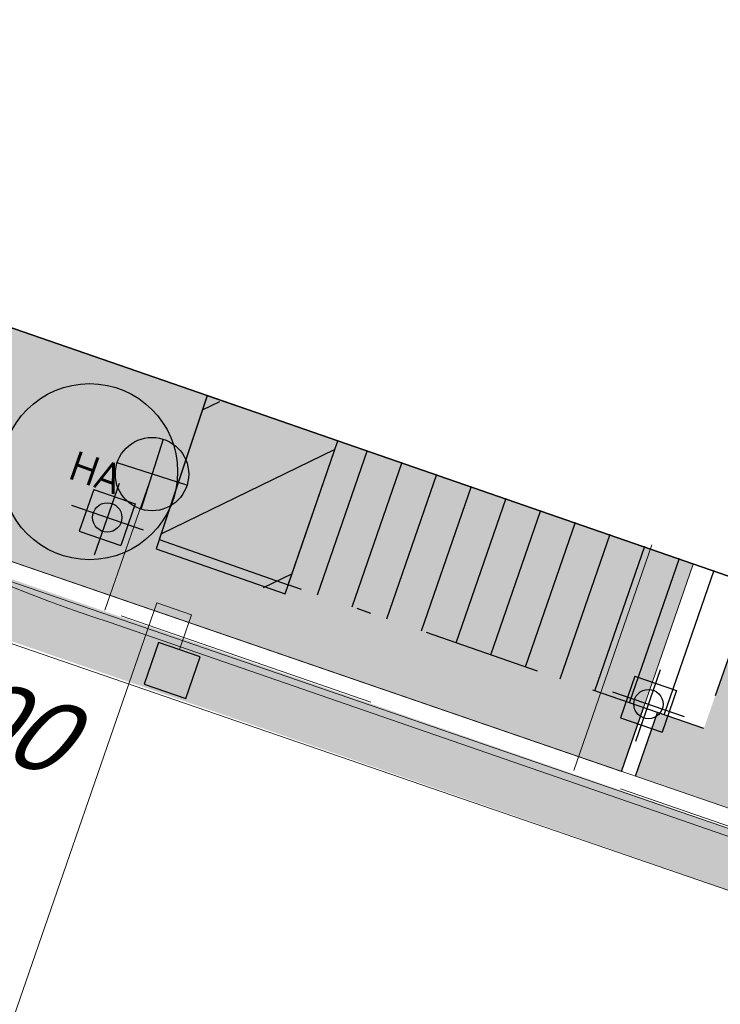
# Model space of a CAD drawing. Header units: metres. Extents: x 128615 to 129083, y 455669 to 456034.
# Tile 26 of 158: x 128741.35 to 128746.12, y 455862.19 to 455868.9. Entities that reach past the tile are written whole.
import ezdxf

# ---------------------------------------------------------------- set-up
doc = ezdxf.new("R2010")
doc.units = ezdxf.units.M
doc.linetypes.add('B1', pattern=[28, 8, -4, 8, -4, 0, -4])
doc.linetypes.add('RI-AWZI_TERREINRIOLERING', pattern=[19.8, 6, -1.8, 2.4, -1.8, 1.8, -1.8, 2.4, -1.8])
for name, color, linetype, lineweight in [('B-ME-RI-KOLK-G', 7, 'Continuous', 25), ('B-WE-OG-HOOGTELIJN-G', 7, 'Continuous', 18), ('B-XX-RI-AWZI_TERREINRIOLERING-G', 10, 'RI-AWZI_TERREINRIOLERING', 18), ('B-XX-VH-BESTRATING-V', 1, 'Continuous', 18), ('B-XX-VH-VERHARDING-V', 1, 'Continuous', 18)]:
    doc.layers.add(name, color=color, linetype=linetype, lineweight=lineweight)
for name, color, linetype in [('B-ME-RI-PUT-G', 7, 'Continuous'), ('B-ME-WA-HYDRANT-G', 7, 'Continuous'), ('B-XX-GR-KRUIDEN-G', 98, 'Continuous'), ('B-XX-GR-SIERPLANTEN-G', 210, 'Continuous'), ('B-XX-OG-BEBOUWING-G', 1, 'Continuous')]:
    doc.layers.add(name, color=color, linetype=linetype)
doc.styles.add('100 ROMANS 2 MM KONINGSSTAL', font='romans.shx', dxfattribs={"height": 0.2})
doc.styles.add('TAUW-ISOCP', font='tcb_isocp.shx')

# ---------------------------------------------------------------- blocks, each defined once
blk = doc.blocks.new('hydrangea')
at = {"layer": 'B-XX-GR-SIERPLANTEN-G'}
h = blk.add_hatch(color=254, dxfattribs=at)
edge = h.paths.add_edge_path()
edge.add_arc((0.000114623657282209, -1.335320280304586e-05), 0.5999999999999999, -97.46987594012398, 262.530124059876)
at = {"layer": 'B-XX-GR-SIERPLANTEN-G', "color": 7}
blk.add_circle((0.000114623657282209, -1.335320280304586e-05), 0.5999999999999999, dxfattribs=at)
at = {"layer": 'B-XX-GR-SIERPLANTEN-G', "color": 7, "insert": (-0.1321094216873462, 0.1094656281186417), "char_height": 0.2, "attachment_point": 1, "style": '100 ROMANS 2 MM KONINGSSTAL'}
blk.add_mtext_dynamic_manual_height_columns('HA', width=1.245724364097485, gutter_width=1, heights=[0], dxfattribs=at)
blk = doc.blocks.new('zuhydrt1')
for p, q in [((0, -0.5), (0, 0.5035136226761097)), ((-0.5, 0), (0.5, 0))]:
    blk.add_line(p, q)
at = {"color": 15}
blk.add_line((0, -0.5), (0, -0.5), dxfattribs=at)
blk.add_line((0, -0.5), (0, -0.5), dxfattribs=at)
blk.add_circle((0, 0), 0.5)

msp = doc.modelspace()

# ---------------------------------------------------------------- hatches: boundary and pattern name
at = {"layer": 'B-XX-GR-KRUIDEN-G'}
h = msp.add_hatch(dxfattribs=at)
h.set_pattern_fill('SWAMP', color=256, scale=0.2, angle=-116.5632943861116, style=0)
h.set_pattern_definition([(340.9065815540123, (128738.9979208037, 455858.1422880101), (3.839350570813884, 3.326515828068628), [0.6349999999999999, -4.444999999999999]), (70.90658155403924, (128739.2979540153, 455858.0384307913), (-0.9611808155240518, 4.988231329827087), [0.3174999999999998, -8.481319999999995]), (70.90658155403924, (128739.3729632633, 455858.0124661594), (-0.9611808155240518, 4.988231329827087), [0.2539999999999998, -8.544819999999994]), (70.90658155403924, (128739.2229447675, 455858.0643954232), (-0.9611808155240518, 4.988231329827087), [0.2539999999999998, -8.544819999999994]), (40.90658155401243, (128739.4479706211, 455857.9865021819), (-0.9611719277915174, 4.988233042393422), [0.2032, -4.876799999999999]), (100.9065815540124, (128739.1479374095, 455858.0903594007), (-4.8005224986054, 1.661717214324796), [0.2032, -4.8768])])
edge = h.paths.add_edge_path()
edge.add_line((128948.4118116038, 455833.4579504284), (128948.6455033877, 455826.0782791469))
edge.add_line((128948.6455033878, 455826.0782791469), (128943.9095911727, 455812.3966981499))
edge.add_line((128943.9095911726, 455812.3966981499), (128941.3888850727, 455813.2785094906))
edge.add_line((128941.3888850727, 455813.2785094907), (128942.1339618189, 455815.4309623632))
edge.add_arc((128932.745274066, 455818.888458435), 10.00508554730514, -20.21683048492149, 71.17534409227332)
edge.add_line((128935.9736453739, 455828.358376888), (128892.1860483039, 455843.579290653))
edge.add_arc((128893.6952972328, 455847.9211051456), 4.596649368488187, -157.04283936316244, -109.16785423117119, ccw=False)
edge.add_arc((128894.4307678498, 455848.232645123), 5.395382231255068, 162.5112662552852, 202.9571606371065, ccw=False)
edge.add_line((128889.2847814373, 455849.8540560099), (128901.8557516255, 455885.6735668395))
edge.add_line((128901.8557516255, 455885.6735668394), (128887.2242848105, 455890.7225570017))
edge.add_line((128887.2242848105, 455890.7225570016), (128887.1817624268, 455890.5997140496))
edge.add_line((128887.1817624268, 455890.5997140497), (128874.5146120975, 455895.1035688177))
edge.add_line((128874.5146120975, 455895.1035688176), (128873.5283828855, 455892.2544503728))
edge.add_arc((128867.280722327, 455871.995513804), 21.20041917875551, 72.86074229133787, 176.4358647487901)
edge.add_line((128846.121308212, 455873.313454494), (128835.0103701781, 455877.1887525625))
edge.add_arc((128817.5916042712, 455889.2204382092), 21.17014088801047, -34.63404912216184, -24.22743715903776)
edge.add_line((128836.8971577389, 455880.5330640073), (128837.0847450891, 455880.5150973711))
edge.add_line((128837.0847450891, 455880.5150973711), (128838.2442237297, 455883.7950644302))
edge.add_line((128838.2442237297, 455883.7950644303), (128838.0851409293, 455883.9110295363))
edge.add_arc((128817.5916042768, 455889.2204382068), 21.17014088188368, -14.52468191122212, 21.05836036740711)
edge.add_line((128837.3478955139, 455896.8272655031), (128838.4437976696, 455897.45125095))
edge.add_line((128838.4437976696, 455897.45125095), (128836.9196742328, 455900.519436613))
edge.add_line((128836.9196742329, 455900.519436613), (128835.8290882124, 455899.9707426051))
edge.add_arc((128817.5916042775, 455889.2204382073), 21.17014088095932, 30.51773535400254, 65.7725628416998)
edge.add_line((128826.2789784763, 455908.5259916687), (128826.2969451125, 455908.713579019))
edge.add_line((128826.2969451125, 455908.7135790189), (128823.0169780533, 455909.8730576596))
edge.add_line((128823.0169780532, 455909.8730576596), (128822.9010129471, 455909.7139748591))
edge.add_arc((128817.591604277, 455889.2204382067), 21.17014088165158, 75.47531808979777, 155.5873596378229)
edge.add_line((128798.3142327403, 455897.9701702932), (128798.1176121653, 455897.9799474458))
edge.add_line((128798.1176121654, 455897.9799474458), (128797.7211869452, 455896.8585281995))
edge.add_line((128797.7211869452, 455896.8585281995), (128793.8072384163, 455898.2133509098))
edge.add_arc((128775.6531717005, 455909.0573338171), 21.14620778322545, -30.85117203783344, -24.45064201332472)
edge.add_line((128794.9029489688, 455900.3047239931), (128795.4902118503, 455900.2458409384))
edge.add_line((128795.4902118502, 455900.2458409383), (128796.7020683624, 455903.7467742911))
edge.add_line((128796.7020683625, 455903.746774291), (128796.1976420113, 455904.0486570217))
edge.add_arc((128775.6531716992, 455909.057333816), 21.14620778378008, -13.70124981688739, 21.18853243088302)
edge.add_line((128795.3698146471, 455916.7003760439), (128797.9082227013, 455917.9559061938))
edge.add_line((128797.9082227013, 455917.9559061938), (128796.4067381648, 455921.1222890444))
edge.add_line((128796.4067381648, 455921.1222890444), (128793.8362756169, 455919.8525566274))
edge.add_arc((128775.6531717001, 455909.0573338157), 21.1462077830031, 30.69740409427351, 65.54935799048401)
edge.add_line((128784.4057815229, 455928.3071110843), (128784.4646645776, 455928.8943739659))
edge.add_line((128784.4646645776, 455928.8943739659), (128780.9637312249, 455930.1062304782))
edge.add_line((128780.9637312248, 455930.1062304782), (128780.6618484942, 455929.6018041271))
edge.add_arc((128775.6531717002, 455909.0573338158), 21.14620778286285, 76.298750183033, 155.5095457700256)
edge.add_line((128756.4094808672, 455917.8233173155), (128755.8262168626, 455917.8979581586))
edge.add_line((128755.8262168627, 455917.8979581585), (128754.6142224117, 455914.3971073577))
edge.add_line((128754.6142224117, 455914.3971073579), (128755.1121866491, 455914.0802848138))
edge.add_arc((128775.6531716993, 455909.057333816), 21.1462077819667, 166.2589379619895, 191.7043835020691)
edge.add_line((128754.9466508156, 455904.7675673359), (128751.1985842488, 455903.6584638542))
edge.add_line((128751.1985842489, 455903.6584638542), (128751.1173775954, 455903.9197317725))
edge.add_line((128751.1173775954, 455903.9197317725), (128741.4969709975, 455907.2999279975))
edge.add_line((128741.4969709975, 455907.2999279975), (128757.0495062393, 455938.2990116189))
edge.add_line((128757.0495062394, 455938.2990116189), (128795.963293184, 455925.5684809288))
edge.add_line((128795.963293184, 455925.5684809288), (128808.0815679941, 455921.3936663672))
edge.add_line((128808.0815679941, 455921.3936663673), (128811.5859768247, 455919.9881814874))
edge.add_line((128811.5859768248, 455919.9881814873), (128842.9440111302, 455909.6012506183))
edge.add_line((128842.9440111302, 455909.6012506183), (128874.3253125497, 455899.2845629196))
edge.add_line((128874.3253125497, 455899.2845629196), (128897.3942134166, 455890.0887698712))
edge.add_line((128897.3942134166, 455890.0887698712), (128932.249899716, 455875.2515896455))
edge.add_line((128932.249899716, 455875.2515896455), (128958.9784740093, 455863.874893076))
edge.add_line((128958.9784740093, 455863.8748930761), (128948.4118116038, 455833.4579504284))
h.paths.add_polyline_path([(128845.694092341, 455904.4570519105), (128848.0856081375, 455905.5477301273), (128849.2310223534, 455903.2376735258), (128848.6444501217, 455901.5319182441), (128846.8291906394, 455902.1678003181)], flags=16)
at = {"layer": 'B-XX-OG-BEBOUWING-G'}
h = msp.add_hatch(dxfattribs=at)
h.set_pattern_fill('ANSI31', color=256, scale=0.2, angle=-116.5632943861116, style=0)
h.set_pattern_definition([(25.90658155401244, (128738.9979208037, 455858.1422880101), (-0.277434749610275, 0.5711873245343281), [])])
h.paths.add_polyline_path([(128743.5110331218, 455866.0210578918), (128743.5089835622, 455866.0217678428), (128742.6205268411, 455866.3295221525), (128742.4047553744, 455865.683978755, -0.02952136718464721), (128742.3855860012, 455865.6158340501, -0.02418267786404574), (128742.36398484, 455865.5620017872), (128742.2714572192, 455865.2851783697), (128743.1507175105, 455864.9808203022)])
at = {"layer": 'B-XX-VH-BESTRATING-V'}
h = msp.add_hatch(dxfattribs=at)
h.set_pattern_fill('AR-B88', color=256, scale=0.001999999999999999, angle=-116.5632943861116, style=0)
h.set_pattern_definition([(340.9065815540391, (222427.1499990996, -244828.0170875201), (0.1329372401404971, 0.384042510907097), []), (70.90658155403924, (222427.1499990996, -244828.0170875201), (-0.05908401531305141, 0.4505111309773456), [0.4063999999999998, -0.4063999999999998])])
h.paths.add_polyline_path([(128802.6831891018, 455871.9683862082), (128802.3461751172, 455873.6753526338), (128799.7344619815, 455873.2101704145), (128799.9911473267, 455871.4906072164)], flags=17)
h.paths.add_polyline_path([(128809.7716455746, 455870.5194527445, -0.3830161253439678), (128798.1585253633, 455894.985336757), (128798.0410408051, 455895.0629989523), (128798.7426580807, 455897.047754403), (128798.8906188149, 455897.0403969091, -0.3816233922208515), (128823.2619809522, 455908.681307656), (128823.3492469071, 455908.8010204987), (128824.2202072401, 455908.4931332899), (128824.5146119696, 455909.3436393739), (128823.0169780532, 455909.8730576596), (128822.9010129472, 455909.7139748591, 0.3645239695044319), (128798.3142327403, 455897.9701702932), (128798.1176121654, 455897.9799474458), (128797.7211869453, 455896.8585281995), (128797.6878571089, 455896.7642437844), (128793.7546200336, 455898.1257432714, 0.02914402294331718), (128794.9029489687, 455900.3047239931), (128795.4902118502, 455900.2458409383), (128796.7020683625, 455903.746774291), (128796.1976420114, 455904.0486570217, 0.1534224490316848), (128795.3698146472, 455916.7003760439), (128797.9082227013, 455917.9559061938), (128796.4067381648, 455921.1222890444), (128793.836275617, 455919.8525566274, 0.153253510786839), (128784.4057815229, 455928.3071110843), (128784.4646645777, 455928.8943739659), (128780.9637312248, 455930.1062304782), (128780.6618484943, 455929.6018041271, 0.3600753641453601), (128756.4094808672, 455917.8233173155), (128755.8262168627, 455917.8979581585), (128754.6142224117, 455914.3971073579), (128755.1121866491, 455914.0802848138, 0.1126862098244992), (128754.9672368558, 455904.6693726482), (128751.228268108, 455903.5629613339), (128751.4681974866, 455902.791031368), (128753.7546102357, 455903.4609714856), (128754.4147722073, 455901.0245720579), (128752.1405026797, 455900.3908550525), (128752.3841142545, 455899.5286384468), (128756.2328856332, 455900.6898615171), (128756.2729437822, 455900.5974951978, 0.1850112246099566), (128766.8871882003, 455889.8136429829), (128766.8125473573, 455889.2303789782), (128768.6815525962, 455888.5834183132), (128768.0780292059, 455886.8559226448), (128758.9954711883, 455890.0228108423), (128750.6369597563, 455892.9361511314), (128750.9249881, 455893.8376432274), (128746.1363612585, 455895.4945688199), (128745.0365227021, 455892.3228495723, 0.145715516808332), (128741.8477927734, 455889.9544302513, -0.3237883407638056), (128749.4031400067, 455892.2733416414), (128767.1030434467, 455886.1714937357), (128768.6009545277, 455885.6525632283), (128768.9522127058, 455886.6663736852), (128771.9254436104, 455885.6870242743), (128771.6102218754, 455884.6115276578), (128780.1756717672, 455881.6469653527), (128791.5501526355, 455877.7101819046, -0.1901935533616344), (128799.0036448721, 455871.3153469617), (128799.9911473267, 455871.4906072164), (128799.7344619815, 455873.2101704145), (128802.3461751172, 455873.6753526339), (128802.6831891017, 455871.9683862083), (128803.3650649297, 455872.0894043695), (128804.9044082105, 455870.3143797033), (128805.6418993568, 455866.7162066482), (128804.8351694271, 455864.5433848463), (128800.4828560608, 455863.6959360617), (128800.1636573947, 455861.953330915), (128804.3746034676, 455860.4957017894), (128801.189211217, 455851.2934192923), (128801.8191947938, 455851.0775833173), (128806.9899085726, 455866.0979061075), (128809.2715134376, 455865.3078385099), (128809.5798165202, 455866.1984955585), (128807.4969410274, 455866.9266101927), (128806.7155608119, 455871.0576591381, 0.02837327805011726), (128808.8418721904, 455869.94306667), (128808.8320950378, 455869.7464460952), (128810.5925307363, 455869.1241265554), (128810.8869354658, 455869.9746326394), (128809.7642880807, 455870.3714920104)])
h.paths.add_polyline_path([(128802.1708073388, 455874.7161668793), (128798.1990629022, 455874.016585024, -0.00197751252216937), (128798.2689034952, 455873.9273473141), (128802.2531375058, 455874.6291290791, -0.001414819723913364)], flags=0)
h.paths.add_polyline_path([(128799.2250375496, 455875.0005329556, -1), (128799.9806637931, 455874.7389711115, -1)], flags=0)
h.paths.add_polyline_path([(128795.5535477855, 455877.1010864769), (128794.9865558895, 455877.2973520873), (128795.1828215, 455877.8643439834), (128795.7498133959, 455877.6680783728)], flags=0)
h.paths.add_polyline_path([(128795.0846886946, 455877.5808480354, -1), (128795.6516805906, 455877.3845824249, -1)], flags=0)
h.paths.add_polyline_path([(128789.8363600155, 455884.0321790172, -1), (128789.9308586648, 455883.9994680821, -1)], flags=0)
h.paths.add_polyline_path([(128789.5422703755, 455884.3809320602, -1), (128789.7312676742, 455884.3155101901, -1)], flags=0)
h.paths.add_polyline_path([(128789.7062138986, 455884.7031730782, -1), (128789.8007125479, 455884.6704621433, -1)], flags=0)
h.paths.add_polyline_path([(128789.1901890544, 455884.2549662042, -1), (128789.2846877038, 455884.2222552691, -1)], flags=0)
h.paths.add_polyline_path([(128781.9076581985, 455884.7022655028), (128781.5157294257, 455884.1839190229), (128780.9016399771, 455884.3964875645), (128780.9140405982, 455885.0462086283), (128781.5357940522, 455885.2351897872)], flags=16)
h.paths.add_polyline_path([(128770.2230062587, 455889.5529180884), (128769.9358075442, 455889.1015149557), (128767.7981038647, 455889.8415879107), (128767.8655687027, 455890.3687766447, -0.3785461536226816), (128756.1487559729, 455914.4874992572), (128755.6973528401, 455914.7746979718), (128756.4374257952, 455916.9124016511), (128756.9646145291, 455916.8449368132, -0.3786081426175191), (128781.0875670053, 455928.5605714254), (128781.3605012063, 455929.0166266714), (128783.4982048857, 455928.2765537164), (128783.4448275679, 455927.7442016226, -0.1719370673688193), (128793.4723990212, 455918.6689969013), (128795.985380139, 455919.910335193), (128796.7157271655, 455918.3701539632), (128794.2182550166, 455917.1348712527, -0.1722066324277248), (128795.1564093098, 455903.6229385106), (128795.6124645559, 455903.3500043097), (128794.8723916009, 455901.2123006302), (128794.340039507, 455901.265677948, -0.3784841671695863)], flags=16)
h.paths.add_polyline_path([(128772.6322610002, 455885.201210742), (128772.0652691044, 455885.3974763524), (128772.2615347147, 455885.9644682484), (128772.8285266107, 455885.768202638)], flags=16)
h.paths.add_polyline_path([(128772.1634019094, 455885.6809723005, -1), (128772.7303938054, 455885.48470669, -1)], flags=0)
h.paths.add_polyline_path([(128746.8429795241, 455893.7547216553), (128746.2759876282, 455893.9509872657), (128746.4722532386, 455894.5179791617), (128747.0392451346, 455894.3217135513)], flags=16)
h.paths.add_polyline_path([(128746.3741204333, 455894.2344832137, -1), (128746.9411123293, 455894.0382176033, -1)], flags=0)
h.paths.add_polyline_path([(128786.8876797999, 455882.5506637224), (128788.2286606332, 455882.0864799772), (128788.4249262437, 455882.6534718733), (128787.0839454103, 455883.1176556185)], flags=8)
h.paths.add_polyline_path([(128787.8560286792, 455886.7387165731), (128789.8270005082, 455886.0564599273), (128790.0232661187, 455886.6234518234), (128788.0522942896, 455887.3057084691)], flags=8)
h.paths.add_polyline_path([(128780.9670642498, 455884.5893507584), (128781.6393546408, 455884.3566358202), (128781.8159936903, 455884.8669285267), (128781.1437032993, 455885.0996434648)], flags=8)
h.paths.add_polyline_path([(128790.3023911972, 455883.5528374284), (128790.9593818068, 455883.3254185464), (128791.1556474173, 455883.8924104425), (128790.4986568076, 455884.1198293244)], flags=8)
edge = h.paths.add_edge_path(flags=16)
edge.add_arc((128786.9524666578, 455865.1426516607), 14.3259422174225, 37.8213863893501, 70.95297360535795)
edge.add_line((128791.6276532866, 455878.6842634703), (128773.0238165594, 455885.1535321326))
edge.add_line((128773.0238165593, 455885.1535321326), (128773.3153738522, 455886.0005636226))
edge.add_line((128773.3153738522, 455886.0005636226), (128769.6490773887, 455887.2857430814))
edge.add_line((128769.6490773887, 455887.2857430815), (128769.9427154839, 455888.1467148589))
edge.add_line((128769.9427154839, 455888.1467148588), (128770.3133981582, 455888.0183845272))
edge.add_line((128770.3133981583, 455888.0183845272), (128770.6302207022, 455888.5163487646))
edge.add_arc((128775.6531717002, 455909.0573338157), 21.14620778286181, -103.7410620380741, -33.63390409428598)
edge.add_line((128793.2593696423, 455897.3447808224), (128797.3878885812, 455895.9156840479))
edge.add_line((128797.3878885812, 455895.915684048), (128796.9581335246, 455894.6999803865))
edge.add_line((128796.9581335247, 455894.6999803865), (128797.1153368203, 455894.5960624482))
edge.add_arc((128817.5916042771, 455889.2204382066), 21.17014088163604, 165.2901148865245, 223.5699829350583)
edge.add_line((128802.2531375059, 455874.6291290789), (128798.2689034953, 455873.927347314))
h = msp.add_hatch(dxfattribs=at)
h.set_pattern_fill('BRICK', color=256, scale=0.03307086, angle=-116.5097316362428)
h.set_pattern_definition([(340.9065815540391, (128781.00315288, 455850.7668853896), (0.0686929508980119, 0.1984471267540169), []), (70.90658155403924, (128781.00315288, 455850.7668853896), (-0.3968942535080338, 0.1373859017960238), [0.2099999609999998, -0.2099999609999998]), (70.90658155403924, (128781.2016000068, 455850.6981924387), (-0.3968942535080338, 0.1373859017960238), [-0.2099999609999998, 0.2099999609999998])])
edge = h.paths.add_edge_path()
edge.add_line((128831.6126664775, 455838.8346340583), (128839.0652869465, 455860.4902585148))
edge.add_line((128839.0652869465, 455860.4902585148), (128836.3034510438, 455861.4412710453))
edge.add_line((128836.3034510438, 455861.4412710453), (128833.541615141, 455862.3922835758))
edge.add_arc((128834.2946828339, 455864.407557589), 2.151381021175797, 165.7586443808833, 249.5102871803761, ccw=False)
edge.add_line((128832.2094179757, 455864.936812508), (128832.7229766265, 455866.3634640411))
edge.add_line((128832.7229766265, 455866.3634640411), (128829.5305935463, 455867.4960062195))
edge.add_line((128829.5305935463, 455867.4960062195), (128825.7790093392, 455865.6897798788))
edge.add_line((128825.7790093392, 455865.6897798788), (128824.1892600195, 455861.2288345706))
edge.add_line((128824.1892600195, 455861.2288345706), (128829.3480097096, 455859.4118744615))
edge.add_arc((128828.6821113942, 455857.5376763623), 1.98897940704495, -20.160679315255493, 70.43999003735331, ccw=False)
edge.add_line((128830.5492255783, 455856.8521665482), (128825.085613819, 455841.0700632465))
edge.add_arc((128820.6003911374, 455842.5189337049), 4.713432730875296, 246.4303146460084, 342.09788309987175, ccw=False)
edge.add_line((128818.7156584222, 455838.1987218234), (128794.9887339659, 455846.4591081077))
edge.add_line((128794.9887339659, 455846.4591081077), (128740.4443933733, 455865.3829613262))
edge.add_arc((128742.7378552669, 455872.1050294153), 7.102546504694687, 156.7495911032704, 251.16118143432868, ccw=False)
edge.add_line((128736.2121179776, 455874.9087625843), (128740.8492055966, 455888.4475361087))
edge.add_arc((128747.4193090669, 455885.7839878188), 7.08948158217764, 110.50432189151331, 157.9321541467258, ccw=False)
edge.add_line((128744.936019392, 455892.4243207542), (128746.0560372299, 455895.6599412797))
edge.add_line((128746.0560372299, 455895.6599412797), (128750.9663574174, 455893.9602221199))
edge.add_line((128750.9663574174, 455893.9602221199), (128752.5278960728, 455898.5416274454))
edge.add_line((128752.5278960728, 455898.5416274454), (128752.0152830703, 455900.3559231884))
edge.add_line((128752.0152830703, 455900.3559231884), (128751.9765845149, 455900.3451798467))
edge.add_line((128751.9765845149, 455900.3451798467), (128751.0126086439, 455903.818817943))
edge.add_line((128751.0126086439, 455903.818817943), (128743.3040688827, 455906.5354959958))
edge.add_line((128743.3040688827, 455906.5354959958), (128719.892912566, 455838.9029857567))
edge.add_line((128719.892912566, 455838.9029857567), (128720.2712589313, 455838.7734198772))
edge.add_line((128720.2712589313, 455838.7734198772), (128743.5504862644, 455906.0245387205))
edge.add_line((128743.5504862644, 455906.0245387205), (128750.6829467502, 455903.5108851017))
edge.add_line((128750.6829467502, 455903.5108851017), (128752.1090925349, 455898.5527556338))
edge.add_line((128752.1090925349, 455898.5527556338), (128750.717407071, 455894.4696833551))
edge.add_line((128750.717407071, 455894.4696833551), (128745.8088863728, 455896.1687796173))
edge.add_line((128745.8088863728, 455896.1687796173), (128744.6185725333, 455892.7300809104))
edge.add_arc((128747.419309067, 455885.7839878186), 7.489481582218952, 111.9598016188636, 158.0177529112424)
edge.add_line((128740.4743136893, 455888.5874452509), (128735.6521931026, 455874.5084362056))
edge.add_arc((128742.711383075, 455872.0759849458), 7.466524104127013, 160.9871051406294, 251.273710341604)
edge.add_line((128740.3142736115, 455865.0047157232), (128794.856583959, 455846.0815660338))
edge.add_line((128794.856583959, 455846.0815660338), (128818.5714073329, 455837.8252763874))
edge.add_arc((128820.6003911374, 455842.5189337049), 5.113432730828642, 246.6220382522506, 342.0506229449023)
edge.add_line((128825.4649488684, 455840.9430934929), (128830.9260443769, 455856.717928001))
edge.add_arc((128828.6821113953, 455857.5376763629), 2.388979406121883, 339.9318582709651, 430.4537588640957)
edge.add_line((128829.4813863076, 455859.7889831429), (128824.7008226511, 455861.4727425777))
edge.add_line((128824.7008226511, 455861.4727425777), (128826.1020253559, 455865.4046131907))
edge.add_line((128826.1020253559, 455865.4046131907), (128829.4604913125, 455867.0964502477))
edge.add_line((128829.4604913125, 455867.0964502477), (128832.2105117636, 455866.120842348))
edge.add_line((128832.2105117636, 455866.120842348), (128831.8267665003, 455865.0548087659))
edge.add_arc((128834.2946828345, 455864.4075575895), 2.551381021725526, 165.3042260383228, 249.6319906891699)
edge.add_line((128833.4066780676, 455862.0156979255), (128838.5569163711, 455860.2422612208))
edge.add_line((128838.5569163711, 455860.2422612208), (128831.2322111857, 455838.9583295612))
edge.add_arc((128836.4510621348, 455837.3560573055), 5.459274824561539, 162.9326608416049, 251.688394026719)
edge.add_line((128834.7358411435, 455832.1732300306), (128868.2102711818, 455820.5590485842))
edge.add_arc((128870.243457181, 455825.3755239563), 5.22802833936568, 247.1138597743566, 340.4610631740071)
edge.add_line((128875.1704265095, 455823.6270235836), (128882.5907182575, 455844.7795449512))
edge.add_arc((128880.2053561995, 455845.6949556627), 2.55498119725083, 339.0051081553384, 400.5811834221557)
edge.add_line((128882.1458260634, 455847.357034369), (128879.1820600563, 455850.9862143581))
edge.add_line((128879.1820600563, 455850.9862143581), (128886.2461834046, 455856.9579368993))
edge.add_arc((128882.7728296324, 455860.6776088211), 5.089218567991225, 313.038728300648, 342.0620473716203)
edge.add_line((128887.6146643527, 455859.110196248), (128893.0181774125, 455874.5159597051))
edge.add_arc((128882.8722026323, 455877.7590635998), 10.65169127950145, 342.2738127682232, 419.290512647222)
edge.add_line((128888.3118646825, 455886.917043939), (128886.2148499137, 455887.872679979))
edge.add_line((128886.2148499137, 455887.872679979), (128886.1094443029, 455887.4783866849))
edge.add_line((128886.1094443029, 455887.4783866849), (128888.1745737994, 455886.5274173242))
edge.add_arc((128882.8857705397, 455877.7600346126), 10.23906438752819, -17.723255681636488, 58.900096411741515, ccw=False)
edge.add_line((128892.6388684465, 455874.6430616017), (128887.2355901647, 455859.2379771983))
edge.add_arc((128882.7728296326, 455860.677608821), 4.689218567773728, 313.1287842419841, 342.12093767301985, ccw=False)
edge.add_line((128885.978569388, 455857.2553283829), (128883.1729931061, 455854.8264816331))
edge.add_line((128883.1729931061, 455854.8264816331), (128878.5836409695, 455851.0866857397))
edge.add_line((128878.5836409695, 455851.0866857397), (128881.839104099, 455847.1002356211))
edge.add_arc((128880.2053561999, 455845.6949556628), 2.15498119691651, -21.143024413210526, 40.70070699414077, ccw=False)
edge.add_line((128882.2152704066, 455844.9176598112), (128877.8010034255, 455832.3322089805))
edge.add_line((128877.8010034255, 455832.3322089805), (128874.7932273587, 455823.7601450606))
edge.add_arc((128870.243457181, 455825.3755239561), 4.828028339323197, 246.96541338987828, 340.45278373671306, ccw=False)
edge.add_line((128868.354313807, 455820.9324400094), (128834.8638834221, 455832.552191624))
edge.add_arc((128836.4510621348, 455837.3560573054), 5.059274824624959, 163.0072479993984, 251.7166439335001, ccw=False)
h = msp.add_hatch(dxfattribs=at)
h.set_pattern_fill('10305012', color=256, scale=100, angle=-116.5097316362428)
h.set_pattern_definition([(323.6486430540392, (128780.7545462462, 455847.8391347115), (0.4149145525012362, 0.3735243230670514), [0.1363599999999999, -0.5459699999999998]), (358.1645200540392, (128780.3148249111, 455848.1627551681), (0.4149070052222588, 0.3735323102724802), [0.13636, -0.82859]), (41.99538075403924, (128780.4511158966, 455848.1583931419), (-0.5495267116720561, 0.4044379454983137), [0.11156, -0.4467]), (99.81778235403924, (128780.6680488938, 455847.4544351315), (-0.4149138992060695, -0.3735295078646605), [0.11156, -0.6779499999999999]), (143.6486430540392, (128780.5150036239, 455848.342958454), (-0.4149145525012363, -0.3735243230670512), [0.13636, -0.54597]), (178.1645200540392, (128780.4051790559, 455848.4237793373), (-0.4149070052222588, -0.3735323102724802), [0.13636, -0.82859]), (221.9953807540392, (128780.2689269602, 455848.4282231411), (0.5495267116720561, -0.4044379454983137), [0.11156, -0.4467]), (279.8177823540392, (128780.6008929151, 455848.7270325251), (0.4149138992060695, 0.3735295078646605), [0.1115599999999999, -0.6779499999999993]), (323.6486430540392, (128779.739941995, 455848.9431468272), (-0.1346241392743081, 0.7779594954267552), [0.1217, -0.5606099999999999]), (21.75843075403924, (128778.5932352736, 455847.7504191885), (0.4149064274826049, 0.3735251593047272), [0.12234, -1.80956]), (65.49356305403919, (128779.9515934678, 455848.9163600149), (0.2802923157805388, 1.151488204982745), [0.14858, -1.52741]), (99.81778235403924, (128780.5624662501, 455848.6464702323), (-0.5495408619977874, 0.4044378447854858), [0.14788, -0.6416599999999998]), (143.6486430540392, (128779.9880121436, 455849.1972604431), (0.1346241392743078, -0.7779594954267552), [0.12242, -0.5598799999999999]), (21.75843075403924, (128778.5313266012, 455848.1040230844), (0.4149064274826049, 0.3735251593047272), [0.12205, -1.80986]), (65.49356305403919, (128779.714574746, 455849.0897286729), (-0.4149048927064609, -0.3735287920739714), [0.14823, -1.52777]), (279.8177823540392, (128779.714574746, 455849.0897286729), (0.5495408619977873, -0.4044378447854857), [0.1487699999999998, -0.6407699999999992]), (7.575566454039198, (128778.2114861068, 455848.499777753), (-0.9644419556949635, 0.03090380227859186), [0.09137999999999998, -2.273059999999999]), (65.49356305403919, (128780.0962577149, 455849.2278025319), (-0.4149048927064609, -0.3735287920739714), [0.09158999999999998, -1.58439]), (112.6690009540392, (128779.8650018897, 455850.8670597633), (-0.6841657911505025, 1.182391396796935), [0.12233, -2.00214]), (143.6486018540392, (128778.2928324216, 455848.7078768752), (-0.414914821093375, -0.3735240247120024), [0.09847, -0.5838399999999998]), (7.575566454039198, (128778.1228402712, 455848.7541907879), (-0.9644419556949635, 0.03090380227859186), [0.09147999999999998, -2.272949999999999]), (65.49356305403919, (128779.8754375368, 455849.3789077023), (-0.4149048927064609, -0.3735287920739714), [0.10047, -1.57552]), (112.6690009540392, (128779.6466392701, 455850.8379571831), (-0.6841657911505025, 1.182391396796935), [0.10497, -2.0195]), (323.6486018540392, (128779.9158888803, 455849.2820470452), (0.4149148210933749, 0.3735240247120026), [0.11156, -0.5707499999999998]), (31.14814065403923, (128779.7137339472, 455848.3374586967), (0.4149105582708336, 0.3735233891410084), [0.10856, -3.44236]), (76.31960005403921, (128779.8066321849, 455848.3936098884), (-0.1346271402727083, 0.7779607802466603), [0.09527999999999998, -1.08983]), (131.8454197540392, (128779.0103864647, 455850.4465275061), (-0.5495297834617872, 0.404439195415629), [0.08777999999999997, -2.58523]), (178.1645200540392, (128779.7706116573, 455848.5515726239), (0.549527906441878, -0.4044387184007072), [0.11158, -0.85336]), (31.14814065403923, (128779.5600771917, 455848.4953155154), (0.4149105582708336, 0.3735233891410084), [0.11569, -3.43523]), (76.31960005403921, (128779.5395609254, 455848.4110085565), (-0.1346271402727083, 0.7779607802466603), [0.08676999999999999, -1.09834]), (131.8454197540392, (128778.7834384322, 455850.3013686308), (-0.5495297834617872, 0.404439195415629), [0.09394000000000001, -2.57908]), (358.1645200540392, (128779.6022244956, 455848.3410204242), (-0.5495279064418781, 0.4044387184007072), [0.11156, -0.85338])])
h.paths.add_polyline_path([(128762.7240361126, 455857.795823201), (128762.874776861, 455858.2312982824), (128760.857918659, 455858.9294386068), (128760.8375812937, 455858.8685265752), (128759.4810927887, 455859.3433447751), (128759.8281341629, 455860.3790019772), (128747.2811022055, 455864.7246415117), (128746.7856892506, 455863.3181987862)])
h.paths.add_polyline_path([(128768.5575785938, 455856.4512854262), (128778.1862908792, 455853.1182834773), (128778.4649672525, 455853.9233518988), (128779.8911477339, 455853.4293343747), (128779.5436461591, 455852.3938365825), (128780.9001346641, 455851.9190183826), (128780.9211524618, 455851.9796947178), (128782.8881297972, 455851.2988185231), (128782.7284534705, 455850.8375294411), (128764.0800624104, 455857.3241652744), (128764.5690522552, 455858.7368084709), (128768.8369680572, 455857.2584138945)])
edge = h.paths.add_edge_path(flags=16)
edge.add_arc((128757.875585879, 455860.3088904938), 0.02849328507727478, 0, 360)
h.paths.add_polyline_path([(128745.4458786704, 455863.7791052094), (128740.5468745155, 455865.464404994), (128740.7104892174, 455867.001201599), (128742.6231753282, 455866.338662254), (128742.274565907, 455865.2941590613), (128745.5956637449, 455864.2125049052)])
edge = h.paths.add_edge_path(flags=16)
edge.add_arc((128750.4464233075, 455862.7440437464), 0.03646391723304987, 0, 360)
h = msp.add_hatch(dxfattribs=at)
h.set_pattern_fill('AR-B88', color=256, scale=0.001999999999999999, angle=-116.5632943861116, style=0)
h.set_pattern_definition([(340.9065815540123, (128763.5795320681, 455857.8032564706), (0.1329372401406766, 0.384042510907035), []), (70.90658155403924, (128763.5795320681, 455857.8032564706), (-0.0590840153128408, 0.4505111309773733), [0.4063999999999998, -0.4063999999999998])])
h.paths.add_polyline_path([(128764.4745536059, 455858.7695194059), (128763.6034477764, 455859.0712635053), (128763.4740542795, 455859.1160843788), (128763.1364315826, 455858.1407258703), (128762.9692755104, 455858.1985873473), (128762.8184823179, 455857.76296076), (128763.9855637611, 455857.3568762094)])
h.paths.add_polyline_path([(128784.5050300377, 455851.9427110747, -0.0170006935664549), (128783.6206556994, 455852.1536413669), (128783.5530765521, 455852.176587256), (128783.2106078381, 455851.1871916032), (128782.9826284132, 455851.2661074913), (128782.8229100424, 455850.8046969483), (128783.9727540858, 455850.4050186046)])
h.paths.add_polyline_path([(128747.1867825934, 455864.7578651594), (128746.3478321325, 455865.0484708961), (128746.0065035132, 455864.07029173), (128745.6901628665, 455864.1797938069), (128745.5404398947, 455863.7465753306), (128746.6911255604, 455863.3507295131)])
at = {"layer": 'B-XX-VH-VERHARDING-V'}
h = msp.add_hatch(dxfattribs=at)
h.set_pattern_fill('AR-CONC', color=256, scale=0.002499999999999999, angle=-116.5632943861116, style=0)
h.set_pattern_definition([(30.90658155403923, (128738.9979208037, 455858.1422880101), (0.4173705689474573, -0.1866413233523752), [0.04762499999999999, -0.5238749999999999]), (335.9065815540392, (128738.9979208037, 455858.1422880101), (0.07298104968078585, 0.4801855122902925), [0.03809999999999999, -0.4190999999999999]), (81.35758155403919, (128739.0327015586, 455858.1267346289), (0.4903524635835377, 0.2935415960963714), [0.04047499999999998, -0.4452249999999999]), (27.09078155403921, (128739.0394636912, 455858.2623012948), (0.6060339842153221, -0.3210048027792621), [0.07143749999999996, -0.7858124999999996]), (77.54218155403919, (128739.0899664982, 455858.2355509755), (0.7631975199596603, 0.3903916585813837), [0.06071249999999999, -0.6678374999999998]), (332.0905815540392, (128739.0394636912, 455858.2623012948), (0.763198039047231, 0.3903903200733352), [0.05714999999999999, -0.6286499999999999]), (1.906581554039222, (128739.0890846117, 455858.2115265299), (0.2745550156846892, -0.365585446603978), [0.04762499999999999, -0.5238749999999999]), (306.9065815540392, (128739.0890846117, 455858.2115265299), (0.2966292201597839, 0.3845977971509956), [0.03809999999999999, -0.4190999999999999]), (52.35798155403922, (128739.1119640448, 455858.1810611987), (0.5711835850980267, 0.01901366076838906), [0.04047499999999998, -0.4452249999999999]), (18.40658155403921, (128738.9979208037, 455858.1422880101), (0.07644358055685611, 0.197232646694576), [0, -0.41402, 0, -0.4254500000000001, 0, -0.4206875]), (348.4065815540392, (128738.9979208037, 455858.1422880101), (0.2397842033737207, 0.1820298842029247), [0, -0.2425699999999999, 0, -0.4044949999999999, 0, -0.1603375]), (308.4065815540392, (128738.8641059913, 455858.1886083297), (0.3156433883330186, -0.1244163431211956), [0, -0.1587499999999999, 0, -0.4952999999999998, 0, -0.6572249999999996]), (298.4065815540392, (128738.804099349, 455858.2093797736), (0.3707432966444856, -0.06106687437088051), [0, -0.2063749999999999, 0, -0.3289299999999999, 0, -0.4667249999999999])])
edge = h.paths.add_edge_path()
edge.add_arc((128743.0572219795, 455873.425453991), 6.839457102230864, 164.6304509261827, 249.9331183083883)
edge.add_line((128740.7104892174, 455867.001201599), (128745.9341067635, 455865.1917820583))
edge.add_line((128745.9341067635, 455865.1917820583), (128745.4458786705, 455863.7791052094))
edge.add_line((128745.4458786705, 455863.7791052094), (128740.5468745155, 455865.464404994))
edge.add_arc((128742.772142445, 455872.1056537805), 7.004141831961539, 204.1299957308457, 251.475663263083, ccw=False)
edge.add_arc((128742.9905353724, 455872.1500322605), 7.221758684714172, 154.6833136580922, 203.7429823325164, ccw=False)

# ---------------------------------------------------------------- linework, layer by layer
at = {"layer": 'B-ME-RI-KOLK-G', "lineweight": -3}
msp.add_lwpolyline([(128742.1939776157, 455864.3740694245), (128742.4774735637, 455864.2759366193), (128742.575606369, 455864.5594325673), (128742.2921104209, 455864.6575653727)], close=True, dxfattribs=at)
at = {"layer": 'B-ME-RI-PUT-G'}
for p, q in [((128742.022638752, 455865.7412863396), (128741.8537448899, 455865.2532187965)), ((128741.8495131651, 455865.6996780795), (128741.7514072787, 455865.4161728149)), ((128741.8495131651, 455865.6996780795), (128742.1330184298, 455865.6015721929)), ((128742.1330184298, 455865.6015721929), (128742.0349125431, 455865.3180669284)), ((128741.6981790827, 455865.5933194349), (128742.1862466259, 455865.4244255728)), ((128741.7514072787, 455865.4161728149), (128742.0349125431, 455865.3180669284)), ((128745.7096681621, 455864.4701439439), (128745.5407743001, 455863.9820764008)), ((128745.5365425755, 455864.4285356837), (128745.4384366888, 455864.1450304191)), ((128745.5365425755, 455864.4285356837), (128745.82004784, 455864.3304297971)), ((128745.3852084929, 455864.3221770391), (128745.873276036, 455864.1532831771)), ((128745.82004784, 455864.3304297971), (128745.7219419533, 455864.0469245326)), ((128745.4384366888, 455864.1450304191), (128745.7219419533, 455864.0469245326))]:
    msp.add_line(p, q, dxfattribs=at)
for centre in [(128741.9422128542, 455865.5088725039), (128745.6292422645, 455864.2377301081)]:
    msp.add_circle(centre, 0.09999999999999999, dxfattribs=at)
at = {"layer": 'B-XX-OG-BEBOUWING-G'}
msp.add_lwpolyline([(128798.8779318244, 455858.6160622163, -0.3475237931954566), (128783.6206556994, 455852.1536413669), (128779.891147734, 455853.4293343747), (128781.2591526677, 455852.9554683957), (128779.891147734, 455853.4293343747), (128779.891147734, 455853.4293343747), (128778.4649672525, 455853.9233518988), (128778.1862908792, 455853.1182834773), (128768.5575785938, 455856.4512854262), (128768.8369680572, 455857.2584138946), (128763.6034477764, 455859.0712635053), (128763.6034477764, 455859.0712635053), (128761.1849764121, 455859.9090026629), (128761.1849764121, 455859.909002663), (128759.8285943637, 455860.3788425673), (128759.8285943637, 455860.3788425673), (128743.5120922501, 455866.0307485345), (128743.5141418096, 455866.0300385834), (128742.6231753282, 455866.338662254), (128742.6231753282, 455866.338662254), (128740.7104892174, 455867.001201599, -0.8211431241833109), (128742.7497860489, 455880.2179392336)], format="xyb", dxfattribs=at)
for points in [[(128740.7105160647, 455867.0011921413), (128742.6231753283, 455866.338662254), (128742.2958569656, 455865.3578574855), (128743.1745986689, 455865.0498106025), (128743.5120922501, 455866.0307485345)], [(128742.6236355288, 455866.3385028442), (128742.274565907, 455865.2941590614), (128743.1538261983, 455864.9898009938), (128743.5141418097, 455866.0300385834), (128742.6236355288, 455866.3385028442)], [(128742.6231753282, 455866.338662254), (128743.5120922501, 455866.0307485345)], [(128743.5120922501, 455866.0307485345), (128759.8285943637, 455860.3788425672)], [(128743.3745927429, 455864.9813326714), (128743.7156731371, 455865.9666801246)], [(128743.6108435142, 455864.8995538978), (128743.9519239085, 455865.8849013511)], [(128743.8470694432, 455864.8177837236), (128744.1881498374, 455865.8031311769)], [(128744.0833202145, 455864.73600495), (128744.4244006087, 455865.7213524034)], [(128744.3195709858, 455864.6542261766), (128744.6606513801, 455865.6395736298)], [(128744.5557969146, 455864.5724560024), (128744.8968773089, 455865.5578034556)], [(128744.7920476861, 455864.4906772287), (128745.1331280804, 455865.4760246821)], [(128745.0282984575, 455864.4088984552), (128745.3693788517, 455865.3942459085)], [(128745.2645243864, 455864.3271282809), (128745.6056047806, 455865.3124757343)], [(128745.5007751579, 455864.2453495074), (128745.8418555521, 455865.2306969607)], [(128745.7370259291, 455864.1635707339), (128746.0781063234, 455865.1489181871)], [(128745.4458786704, 455863.7791052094), (128745.5956637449, 455864.2125049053)], [(128745.5404398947, 455863.7465753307), (128745.6901628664, 455864.1797938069)]]:
    msp.add_lwpolyline(points, dxfattribs=at)
at = {"layer": 'B-XX-OG-BEBOUWING-G', "linetype": 'B1', "ltscale": 0.1}
msp.add_lwpolyline([(128746.3478321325, 455865.0484708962), (128746.0065035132, 455864.07029173), (128743.1748432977, 455865.0504777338)], dxfattribs=at)
at = {"layer": 'B-XX-OG-BEBOUWING-G'}
msp.add_arc((128742.9710135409, 455873.4181075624), 6.803429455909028, 91.86341731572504, 250.5940817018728, dxfattribs=at)
at = {"layer": 'B-XX-RI-AWZI_TERREINRIOLERING-G'}
for points in [[(128750.5328556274, 455893.2485013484), (128739.0593474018, 455892.920561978), (128730.6975489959, 455868.7641551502), (128746.5588242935, 455863.273736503)], [(128742.2471316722, 455865.804210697), (128741.9262802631, 455864.8773027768)], [(128742.4338583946, 455864.60849897), (128742.5156357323, 455864.8447455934), (128742.2793891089, 455864.926522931), (128740.3056149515, 455859.2234861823)]]:
    msp.add_lwpolyline(points, dxfattribs=at)
at = {"layer": 'B-XX-VH-BESTRATING-V'}
for p, q in [((128745.6533548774, 455865.3227224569), (128745.1208015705, 455863.7842287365)), ((128741.9540757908, 455864.7957411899), (128795.2433363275, 455846.3495354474))]:
    msp.add_line(p, q, dxfattribs=at)
for points in [[(128794.8501271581, 455846.0630092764), (128776.3089342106, 455852.50780791), (128752.5392642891, 455860.7784352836), (128740.3078168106, 455864.9861589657, -0.4138194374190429), (128735.6521931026, 455874.5084362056), (128740.4743136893, 455888.5874452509, -0.2037156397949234), (128744.6185725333, 455892.7300809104), (128745.8088863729, 455896.1687796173), (128750.7174070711, 455894.4696833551), (128752.109092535, 455898.5527556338), (128751.5911509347, 455900.2382174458), (128750.6829467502, 455903.5108851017), (128743.5504862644, 455906.0245387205), (128720.2712589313, 455838.7734198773), (128723.5752764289, 455837.6419488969), (128729.3545601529, 455854.3377226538), (128730.4914183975, 455857.6569755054, -0.4158503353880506), (128737.5441658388, 455861.0866553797), (128737.5441658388, 455861.0866553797), (128754.3612985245, 455855.2598972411, -0.4298859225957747), (128760.0133899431, 455842.8877252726), (128760.0133899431, 455842.8877252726), (128751.0899095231, 455817.1086747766), (128750.3530107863, 455817.3616005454)], [(128752.0152726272, 455900.3559601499), (128752.5278960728, 455898.5416274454), (128750.9663574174, 455893.9602221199), (128746.0560372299, 455895.6599412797), (128744.936019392, 455892.4243207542, 0.2099485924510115), (128740.8492055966, 455888.4475361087), (128736.2121179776, 455874.9087625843, 0.435061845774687), (128740.4379362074, 455865.3644035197), (128752.6700491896, 455861.1564508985), (128776.4403838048, 455852.8855922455), (128794.9822768, 455846.4405503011), (128808.9676709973, 455841.5111932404), (128818.7156584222, 455838.1987218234, 0.4434917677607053), (128825.085613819, 455841.0700632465), (128827.706058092, 455848.6433218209), (128830.5492255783, 455856.8521665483, 0.417287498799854), (128829.3480097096, 455859.4118744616), (128824.1892600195, 455861.2288345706), (128825.7790093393, 455865.6897798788), (128827.2624553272, 455866.4370701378)], [(128752.1405026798, 455900.3908550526), (128752.6640072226, 455898.5380107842), (128751.0474754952, 455893.7952610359), (128746.1363612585, 455895.4945688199), (128745.0365227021, 455892.3228495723, 0.212013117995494), (128740.9710241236, 455888.4020033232), (128736.3351042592, 455874.8666392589, 0.4383998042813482), (128740.5468745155, 455865.464404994), (128752.7125542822, 455861.2793059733), (128776.4831049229, 455853.0083721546), (128795.0252254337, 455846.5632511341), (128809.0101929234, 455841.6340444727), (128818.7626814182, 455838.3200435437, 0.4439321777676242), (128824.9623179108, 455841.1112936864), (128827.5832045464, 455848.685830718), (128830.4267840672, 455856.8958650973, 0.417445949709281), (128829.304651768, 455859.2893178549), (128824.0230021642, 455861.1495644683), (128825.6739727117, 455865.7823007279), (128827.2047040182, 455866.5576945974)]]:
    msp.add_lwpolyline(points, format="xyb", dxfattribs=at)
msp.add_arc((128744.5329149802, 455872.9141241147), 8.518130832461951, 160.911869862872, 252.3773270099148, dxfattribs=at)
at = {"layer": 'B-XX-VH-VERHARDING-V'}
msp.add_lwpolyline([(128736.4623684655, 455875.2382089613, 0.3903998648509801), (128740.7104892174, 455867.001201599), (128745.9341067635, 455865.1917820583), (128745.4458786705, 455863.7791052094), (128740.5468745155, 455865.464404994, -0.2095743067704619), (128736.3800205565, 455869.2423024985, -0.2173939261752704), (128736.4623684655, 455875.2382089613, -1.14980637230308)], format="xyb", dxfattribs=at)

# ---------------------------------------------------------------- block references
at = {"layer": 'B-ME-WA-HYDRANT-G', "xscale": 0.4999999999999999, "yscale": 0.4999999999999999, "zscale": 0.4999999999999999, "rotation": 162.3420218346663}
msp.add_blockref('zuhydrt1', (128742.2471316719, 455865.804210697), dxfattribs=at)
at = {"layer": 'B-XX-GR-SIERPLANTEN-G', "rotation": 340.9065815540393}
msp.add_blockref('hydrangea', (128741.8215988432, 455865.8211304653), dxfattribs=at)

# ---------------------------------------------------------------- texts
at = {"layer": 'B-WE-OG-HOOGTELIJN-G', "style": 'TAUW-ISOCP', "oblique": 20.00023775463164}
msp.add_text('+0.000', height=0.4999999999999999, rotation=340.9065796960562, dxfattribs=at).set_placement((128739.6155502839, 455864.4190178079))

doc.saveas('drawing.dxf')
